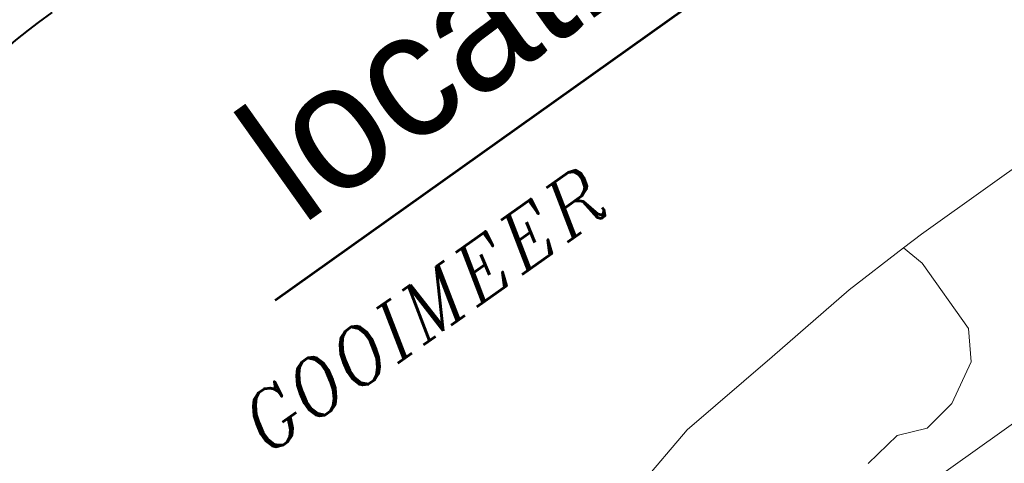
# Model space of a CAD drawing. Header units: metres. Extents: x 148316 to 148653, y 486436 to 486744.
# Tile 38 of 87: x 148549.6 to 148557.96, y 486706.79 to 486710.56. Entities that reach past the tile are written whole.
import ezdxf
from ezdxf.enums import TextEntityAlignment as Align

# ---------------------------------------------------------------- set-up
doc = ezdxf.new("R2010")
doc.units = ezdxf.units.M
doc.header["$MEASUREMENT"] = 0
for name, color, linetype, lineweight in [('WVB-pen-brm-dik 018', 6, 'Continuous', 13), ('WVB-pen-dik 035', 1, 'Continuous', 40), ('WVB-raster-60%', 253, 'Continuous', 30), ('WVB-tekst-dik 035', 1, 'Continuous', 40), ('WVB-tekst-dik 050', 1, 'Continuous', 53)]:
    doc.layers.add(name, color=color, linetype=linetype, lineweight=lineweight)
doc.styles.add('1 200   cursief   0.18', font='ITALICS.shx', dxfattribs={"height": 0.36})
doc.styles.add('Style-WORKING', font='WORKING.shx')

# ---------------------------------------------------------------- blocks, each defined once
blk = doc.blocks.new('INZET')
at = {"layer": 'WVB-pen-brm-dik 018'}
for p, q in [((-0.111365, -0.10936), (-0.112049, -0.109397)), ((-0.110825, -0.109348), (-0.111365, -0.10936)), ((-0.110114, -0.109337), (-0.110825, -0.109348)), ((-0.086442, -0.138446), (-0.085484, -0.13841)), ((-0.085484, -0.13841), (-0.086442, -0.138446)), ((-0.085484, -0.13841), (-0.081894, -0.13841)), ((-0.081894, -0.13841), (-0.085484, -0.13841)), ((-0.081894, -0.13841), (-0.078018, -0.13841)), ((-0.078018, -0.13841), (-0.081894, -0.13841)), ((-0.093668, -0.138984), (-0.08936, -0.138554)), ((-0.08936, -0.138554), (-0.093668, -0.138984)), ((-0.08936, -0.138554), (-0.086442, -0.138446)), ((-0.086442, -0.138446), (-0.08936, -0.138554)), ((-0.086442, -0.138446), (-0.086172, -0.139435)), ((-0.086172, -0.139435), (-0.086442, -0.138446)), ((-0.098406, -0.139415), (-0.093668, -0.138984)), ((-0.093668, -0.138984), (-0.098406, -0.139415)), ((-0.101852, -0.140277), (-0.098406, -0.139415)), ((-0.098406, -0.139415), (-0.101852, -0.140277)), ((-0.086172, -0.139435), (-0.086172, -0.142836)), ((-0.086172, -0.142836), (-0.086172, -0.139435)), ((-0.086172, -0.142836), (-0.086901, -0.144051)), ((-0.086901, -0.144051), (-0.086172, -0.142836)), ((-0.086901, -0.144051), (-0.088601, -0.145022)), ((-0.088601, -0.145022), (-0.086901, -0.144051)), ((-0.091273, -0.144779), (-0.092973, -0.145022)), ((-0.092973, -0.145022), (-0.091273, -0.144779)), ((-0.090059, -0.145265), (-0.091273, -0.144779)), ((-0.091273, -0.144779), (-0.090059, -0.145265)), ((-0.088601, -0.145022), (-0.090059, -0.145265)), ((-0.090059, -0.145265), (-0.088601, -0.145022)), ((-0.094882, -0.147208), (-0.085704, -0.147208))]:
    blk.add_line(p, q, dxfattribs=at)
at = {"layer": 'WVB-pen-dik 035', "flags": 128}
blk.add_lwpolyline([(-0.117768, -0.110695), (-0.117002, -0.110455), (-0.116547, -0.110304), (-0.116173, -0.11019), (-0.11566, -0.110041), (-0.115372, -0.109961), (-0.115091, -0.109893), (-0.114768, -0.10982), (-0.11451, -0.109759), (-0.114057, -0.109672), (-0.113736, -0.109614), (-0.113421, -0.109561), (-0.11315, -0.109519), (-0.112359, -0.109431), (-0.112049, -0.109397), (-0.111365, -0.10936), (-0.110825, -0.109348), (-0.110114, -0.109337)], dxfattribs=at)
at = {"layer": 'WVB-tekst-dik 035', "style": '1 200   cursief   0.18'}
blk.add_text('GOOIMEER', height=0.0024, dxfattribs=at).set_placement((-0.113567, -0.129977))

msp = doc.modelspace()

# ---------------------------------------------------------------- linework, layer by layer
at = {"layer": 'WVB-tekst-dik 050'}
msp.add_line((148551.7697, 486708.1771), (148556.1337, 486711.2831), dxfattribs=at)

# ---------------------------------------------------------------- block references
at = {"layer": 'WVB-raster-60%', "xscale": 200, "yscale": 200, "zscale": 200, "rotation": 35.4407035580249}
msp.add_blockref('INZET', (148555.136, 486741.2042), dxfattribs=at)

# ---------------------------------------------------------------- texts
at = {"layer": 'WVB-tekst-dik 050', "linetype": 'Continuous', "style": 'Style-WORKING', "width": 0.983051}
msp.add_text('locatie', height=1.06653, rotation=35.4407, dxfattribs=at).set_placement((148553.3308, 486710.4118), align=Align.MIDDLE_CENTER)

doc.saveas('drawing.dxf')
